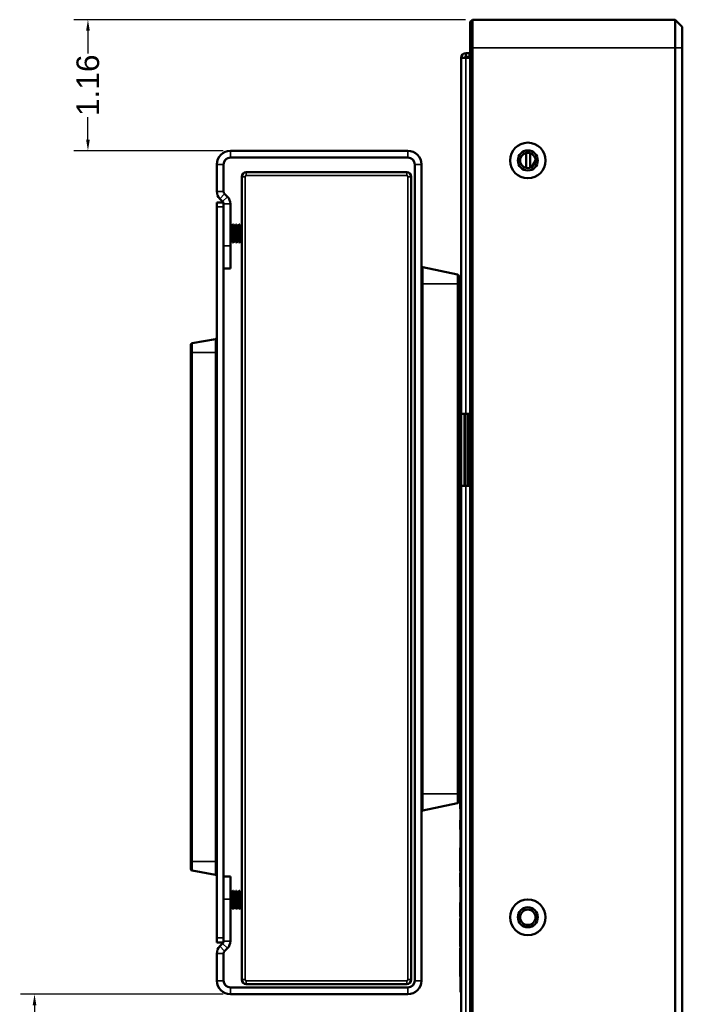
# Model space of a CAD drawing. Header units: inches. Extents: x 0.3 to 31, y 0.5 to 21.4.
# Tile 2 of 6: x 0.3 to 6.2, y 6.9 to 15.6. Entities that reach past the tile are written whole.
import ezdxf

# ---------------------------------------------------------------- set-up
doc = ezdxf.new("R2010")
doc.units = ezdxf.units.IN
doc.header["$MEASUREMENT"] = 0
for name, color, linetype, lineweight in [('Dimension (ANSI)', 7, 'Continuous', 25), ('Visible (ANSI)', 7, 'Continuous', 50), ('Visible Narrow (ANSI)', 7, 'Continuous', 35)]:
    doc.layers.add(name, color=color, linetype=linetype, lineweight=lineweight)
doc.styles.add('Ross DEFAULT-ANSI', font='arial.ttf')
doc.dimstyles.new('Ross Fabrication Imperial-ANSI', dxfattribs={"dimtxt": 0.2, "dimasz": 0.098425, "dimexe": 0.125, "dimexo": 0.0625, "dimgap": 0.031496, "dimtad": 0, "dimtih": 1, "dimtoh": 1, "dimrnd": 1e-08, "dimzin": 0, "dimdsep": 46, "dimtxsty": 'Ross DEFAULT-ANSI', "dimcen": 0.09, "dimdle": 0.393701, "dimclrd": 179, "dimclre": 179, "dimclrt": 179, "dimadec": 0, "dimazin": 0, "dimtfac": 0.6, "dimtofl": 0, "dimtmove": 0, "dimatfit": 3, "dimfxl": 1, "dimtolj": 1, "dimtzin": 4, "dimlwd": 25, "dimlwe": 25, "dimarcsym": 0})

# ---------------------------------------------------------------- blocks, each defined once
blk = doc.blocks.new('*D11')
at = {"layer": 'Defpoints', "color": 0, "linetype": 'Continuous', "transparency": 16777216}
for p in [(0.4507, 6.9443), (2.183, 6.9443), (4.3238, 6.3801)]:
    blk.add_point(p, dxfattribs=at)
at = {"layer": 'Dimension (ANSI)', "color": 179, "linetype": 'Continuous', "lineweight": 25, "true_color": 0x262658, "transparency": 16777216}
for p, q in [((2.1205, 6.9443), (0.3257, 6.9443)), ((0.4507, 6.8459), (0.4507, 6.4785)), ((4.2613, 6.3801), (0.3257, 6.3801)), ((0.4507, 6.3801), (0.4507, 6.1691))]:
    blk.add_line(p, q, dxfattribs=at)
at = {"layer": 'Dimension (ANSI)', "color": 179, "linetype": 'Continuous', "true_color": 0x262658, "transparency": 16777216}
for points in [[(0.4343, 6.8459), (0.4671, 6.8459), (0.4507, 6.9443)], [(0.4343, 6.4785), (0.4671, 6.4785), (0.4507, 6.3801)]]:
    blk.add_solid(points, dxfattribs=at)
at = {"layer": 'Dimension (ANSI)', "color": 179, "linetype": 'Continuous', "lineweight": 25, "true_color": 0x262658, "transparency": 16777216, "insert": (0.4507, 5.8779), "char_height": 0.2, "attachment_point": 5, "rotation": 90, "style": 'Ross DEFAULT-ANSI'}
blk.add_mtext('\\A1;0.56', dxfattribs=at)
blk = doc.blocks.new('*D12')
at = {"layer": 'Defpoints', "color": 0, "linetype": 'Continuous', "transparency": 16777216}
for p in [(4.3238, 15.5625), (0.9231, 14.4033), (2.183, 14.4033)]:
    blk.add_point(p, dxfattribs=at)
at = {"layer": 'Dimension (ANSI)', "color": 179, "linetype": 'Continuous', "lineweight": 25, "true_color": 0x262658, "transparency": 16777216}
for p, q in [((4.2613, 15.5625), (0.7981, 15.5625)), ((0.9231, 15.4641), (0.9231, 15.2647)), ((0.9231, 14.5017), (0.9231, 14.7011)), ((2.1205, 14.4033), (0.7981, 14.4033))]:
    blk.add_line(p, q, dxfattribs=at)
at = {"layer": 'Dimension (ANSI)', "color": 179, "linetype": 'Continuous', "true_color": 0x262658, "transparency": 16777216}
for points in [[(0.9067, 15.4641), (0.9395, 15.4641), (0.9231, 15.5625)], [(0.9067, 14.5017), (0.9395, 14.5017), (0.9231, 14.4033)]]:
    blk.add_solid(points, dxfattribs=at)
at = {"layer": 'Dimension (ANSI)', "color": 179, "linetype": 'Continuous', "lineweight": 25, "true_color": 0x262658, "transparency": 16777216, "insert": (0.9231, 14.9829), "char_height": 0.2, "attachment_point": 5, "rotation": 90, "style": 'Ross DEFAULT-ANSI'}
blk.add_mtext('\\A1;1.16', dxfattribs=at)

msp = doc.modelspace()

# ---------------------------------------------------------------- linework, layer by layer
at = {"layer": 'Visible (ANSI)'}
for p, q in [((4.3038, 15.5425), (4.3238, 15.5625)), ((4.3038, 15.3125), (4.3038, 15.5425)), ((4.3238, 15.5625), (4.3238, 15.3125)), ((6.1158, 15.5625), (4.3238, 15.5625)), ((6.1158, 15.3125), (6.1158, 15.5625)), ((6.1788, 15.4995), (6.1158, 15.5625)), ((6.1788, 15.4995), (6.1788, 15.3125)), ((6.1788, 15.4581), (6.1798, 15.4581)), ((6.1798, 15.4581), (6.1798, 6.6301)), ((4.2643, 15.2654), (4.2958, 15.2654)), ((4.2643, 15.2654), (4.2643, 15.2339)), ((4.2958, 15.2654), (4.3038, 15.2654)), ((4.3038, 15.3125), (4.3038, 6.6301)), ((4.3238, 6.6301), (4.3238, 15.3125)), ((6.1158, 15.3125), (6.1158, 6.6301)), ((6.1788, 6.6301), (6.1788, 15.3125)), ((4.2643, 15.224), (4.223, 15.224)), ((4.223, 12.0756), (4.223, 15.224)), ((4.2643, 15.2339), (4.2958, 15.2339)), ((4.2643, 15.224), (4.3038, 15.224)), ((4.2958, 15.2339), (4.3038, 15.2339)), ((4.3037, 15.2304), (4.3037, 15.2339)), ((4.3037, 15.2257), (4.3037, 15.2304)), ((4.3037, 15.2257), (4.3037, 15.224)), ((3.753, 14.4033), (2.183, 14.4033)), ((4.7989, 14.384), (4.7989, 14.2514)), ((4.8339, 14.2529), (4.8339, 14.3825)), ((2.063, 14.2833), (2.063, 14.0433)), ((2.123, 14.0433), (2.123, 14.2833)), ((2.183, 14.3433), (3.753, 14.3433)), ((3.813, 7.0643), (3.813, 14.2833)), ((3.873, 7.0643), (3.873, 14.2833)), ((4.8471, 14.2587), (4.8702, 14.2995)), ((4.8702, 14.2995), (4.8471, 14.2587)), ((3.743, 14.2133), (2.323, 14.2133)), ((2.283, 14.1733), (2.283, 7.0743)), ((3.783, 7.0743), (3.783, 14.1733)), ((2.132, 14.0214), (2.1563, 13.9971)), ((2.063, 13.9063), (2.063, 13.9463)), ((2.1198, 13.9463), (2.063, 13.9463)), ((2.0896, 13.9789), (2.1139, 13.9547)), ((2.123, 13.5633), (2.123, 13.9327)), ((2.183, 13.5633), (2.183, 13.9327)), ((2.063, 13.9063), (2.063, 7.4423)), ((2.123, 13.9063), (2.123, 7.4423)), ((2.1874, 13.7386), (2.183, 13.7134)), ((2.1942, 13.7374), (2.183, 13.6734)), ((2.1863, 13.7323), (2.183, 13.7323)), ((2.1942, 13.7374), (2.1874, 13.7386)), ((2.2149, 13.7386), (2.1916, 13.6052)), ((2.1942, 13.7374), (2.2047, 13.75)), ((2.2217, 13.7374), (2.1984, 13.604)), ((2.2108, 13.75), (2.2047, 13.75)), ((2.2149, 13.7386), (2.2108, 13.75)), ((2.2217, 13.7374), (2.2149, 13.7386)), ((2.2425, 13.7386), (2.2191, 13.6052)), ((2.2217, 13.7374), (2.2323, 13.75)), ((2.2493, 13.7374), (2.2259, 13.604)), ((2.2383, 13.75), (2.2323, 13.75)), ((2.2425, 13.7386), (2.2383, 13.75)), ((2.2493, 13.7374), (2.2425, 13.7386)), ((2.27, 13.7386), (2.2467, 13.6052)), ((2.2493, 13.7374), (2.2598, 13.75)), ((2.2768, 13.7374), (2.2535, 13.604)), ((2.2659, 13.75), (2.2598, 13.75)), ((2.27, 13.7386), (2.2659, 13.75)), ((2.2768, 13.7374), (2.27, 13.7386)), ((2.2768, 13.7374), (2.283, 13.7447)), ((2.1916, 13.6052), (2.183, 13.5949)), ((2.1984, 13.604), (2.1916, 13.6052)), ((2.1984, 13.604), (2.2025, 13.5925)), ((2.2086, 13.5925), (2.2025, 13.5925)), ((2.2191, 13.6052), (2.2086, 13.5925)), ((2.2259, 13.604), (2.2191, 13.6052)), ((2.2259, 13.604), (2.2301, 13.5925)), ((2.2361, 13.5925), (2.2301, 13.5925)), ((2.2467, 13.6052), (2.2361, 13.5925)), ((2.2535, 13.604), (2.2467, 13.6052)), ((2.2535, 13.604), (2.2577, 13.5925)), ((2.2637, 13.5925), (2.2577, 13.5925)), ((2.2743, 13.6052), (2.2637, 13.5925)), ((2.283, 13.6549), (2.2743, 13.6052)), ((2.281, 13.604), (2.2743, 13.6052)), ((2.283, 13.6149), (2.281, 13.604)), ((2.281, 13.604), (2.283, 13.5987)), ((2.183, 13.5633), (2.183, 13.3633)), ((2.123, 13.3633), (2.183, 13.3633)), ((4.1911, 13.3078), (3.8848, 13.3729)), ((4.203, 13.2931), (4.203, 13.2253)), ((4.203, 8.7173), (4.203, 13.2253)), ((1.8454, 12.7017), (2.0506, 12.7379)), ((1.833, 12.6195), (1.833, 12.6869)), ((1.833, 12.6195), (1.833, 8.1195)), ((4.2116, 12.5085), (4.2084, 12.5085)), ((4.223, 12.5264), (4.2219, 12.5264)), ((4.2116, 12.3689), (4.2082, 12.3689)), ((4.223, 12.3868), (4.2219, 12.3868)), ((4.2643, 12.0756), (4.223, 12.0756)), ((4.223, 11.4417), (4.223, 12.0756)), ((4.2545, 11.4417), (4.2545, 12.0756)), ((4.2643, 12.0756), (4.3038, 12.0756)), ((4.286, 12.0756), (4.286, 11.4417)), ((4.2997, 12.0343), (4.2997, 12.0461)), ((4.2997, 12.0461), (4.3038, 12.0461)), ((4.2997, 12.0343), (4.2997, 11.8453)), ((4.3038, 12.0343), (4.2997, 12.0343)), ((4.2997, 11.9534), (4.286, 11.9649)), ((4.2997, 11.8453), (4.3038, 11.8453)), ((4.2997, 11.8394), (4.2997, 11.8453)), ((4.2997, 11.678), (4.2997, 11.8394)), ((4.2997, 11.6721), (4.2997, 11.678)), ((4.3038, 11.6721), (4.2997, 11.6721)), ((4.2997, 11.6721), (4.2997, 11.4831)), ((4.2997, 11.6569), (4.286, 11.6454)), ((4.2643, 11.4417), (4.223, 11.4417)), ((4.223, 6.7185), (4.223, 11.4417)), ((4.3038, 11.4417), (4.2643, 11.4417)), ((4.2997, 11.4713), (4.2997, 11.4831)), ((4.2997, 11.4831), (4.3038, 11.4831)), ((4.3038, 11.4713), (4.2997, 11.4713)), ((4.2116, 9.5557), (4.2084, 9.5557)), ((4.223, 9.5736), (4.2219, 9.5736)), ((4.2116, 9.4162), (4.2082, 9.4162)), ((4.223, 9.4341), (4.2219, 9.4341)), ((4.216, 8.8731), (4.216, 8.9089)), ((4.218, 8.9089), (4.216, 8.9089)), ((4.218, 8.9624), (4.218, 6.9624)), ((4.223, 8.9624), (4.218, 8.9624)), ((4.216, 8.871), (4.216, 8.8731)), ((4.218, 8.8731), (4.216, 8.8731)), ((4.216, 8.8676), (4.216, 8.871)), ((4.218, 8.871), (4.216, 8.871)), ((4.216, 8.8259), (4.216, 8.8676)), ((4.218, 8.8676), (4.216, 8.8676)), ((4.216, 8.7847), (4.216, 8.8259)), ((4.203, 8.7173), (4.203, 8.6494)), ((4.216, 8.7677), (4.216, 8.7847)), ((4.218, 8.7847), (4.216, 8.7847)), ((4.216, 8.684), (4.216, 8.7677)), ((4.218, 8.7677), (4.216, 8.7677)), ((4.1911, 8.6348), (3.8848, 8.5697)), ((4.218, 8.684), (4.216, 8.684)), ((4.216, 8.6805), (4.216, 8.684)), ((4.218, 8.6805), (4.216, 8.6805)), ((4.216, 8.6662), (4.216, 8.6676)), ((4.218, 8.6676), (4.216, 8.6676)), ((4.216, 8.6059), (4.216, 8.6662)), ((4.218, 8.6662), (4.216, 8.6662)), ((4.216, 8.5862), (4.216, 8.6059)), ((4.218, 8.6059), (4.216, 8.6059)), ((4.216, 8.5848), (4.216, 8.5862)), ((4.218, 8.5862), (4.216, 8.5862)), ((4.218, 8.5848), (4.216, 8.5848)), ((4.216, 8.4828), (4.216, 8.4842)), ((4.218, 8.4842), (4.216, 8.4842)), ((4.216, 8.4028), (4.216, 8.4828)), ((4.218, 8.4828), (4.216, 8.4828)), ((4.216, 8.4014), (4.216, 8.4028)), ((4.218, 8.4028), (4.216, 8.4028)), ((4.218, 8.4014), (4.216, 8.4014)), ((4.216, 8.2351), (4.216, 8.2386)), ((4.218, 8.2386), (4.216, 8.2386)), ((4.216, 8.1924), (4.216, 8.2351)), ((4.218, 8.2351), (4.216, 8.2351)), ((4.216, 8.1606), (4.216, 8.1924)), ((4.218, 8.1924), (4.216, 8.1924)), ((1.833, 8.0521), (1.833, 8.1195)), ((4.216, 8.1198), (4.216, 8.1606)), ((4.218, 8.1606), (4.216, 8.1606)), ((4.216, 8.0804), (4.216, 8.1198)), ((4.218, 8.1198), (4.216, 8.1198)), ((1.8454, 8.0373), (2.0506, 8.0012)), ((4.216, 8.0351), (4.216, 8.0804)), ((4.218, 8.0804), (4.216, 8.0804)), ((4.216, 8.0317), (4.216, 8.0351)), ((4.218, 8.0351), (4.216, 8.0351)), ((4.218, 8.0317), (4.216, 8.0317)), ((4.216, 8.0172), (4.216, 8.0193)), ((4.218, 8.0193), (4.216, 8.0193)), ((4.216, 7.9875), (4.216, 8.0172)), ((4.218, 8.0172), (4.216, 8.0172)), ((2.183, 7.9843), (2.123, 7.9843)), ((2.183, 7.9843), (2.183, 7.7843)), ((4.216, 7.8972), (4.216, 7.9875)), ((4.218, 7.9875), (4.216, 7.9875)), ((2.1874, 7.8466), (2.183, 7.8214)), ((2.1942, 7.8454), (2.183, 7.7814)), ((2.1863, 7.8403), (2.183, 7.8403)), ((2.1942, 7.8454), (2.1874, 7.8466)), ((2.2149, 7.8466), (2.1916, 7.7132)), ((2.1942, 7.8454), (2.2047, 7.858)), ((2.2217, 7.8454), (2.1984, 7.712)), ((2.2108, 7.858), (2.2047, 7.858)), ((2.2149, 7.8466), (2.2108, 7.858)), ((2.2217, 7.8454), (2.2149, 7.8466)), ((2.2425, 7.8466), (2.2191, 7.7132)), ((2.2217, 7.8454), (2.2323, 7.858)), ((2.2493, 7.8454), (2.2259, 7.712)), ((2.2383, 7.858), (2.2323, 7.858)), ((2.2425, 7.8466), (2.2383, 7.858)), ((2.2493, 7.8454), (2.2425, 7.8466)), ((2.27, 7.8466), (2.2467, 7.7132)), ((2.2493, 7.8454), (2.2598, 7.858)), ((2.2768, 7.8454), (2.2535, 7.712)), ((2.2659, 7.858), (2.2598, 7.858)), ((2.27, 7.8466), (2.2659, 7.858)), ((2.2768, 7.8454), (2.27, 7.8466)), ((2.2768, 7.8454), (2.283, 7.8527)), ((4.216, 7.8951), (4.216, 7.8972)), ((4.218, 7.8972), (4.216, 7.8972)), ((4.218, 7.8951), (4.216, 7.8951)), ((2.123, 7.7843), (2.123, 7.4148)), ((2.183, 7.4148), (2.183, 7.7843)), ((2.283, 7.7629), (2.2743, 7.7132)), ((4.216, 7.7176), (4.216, 7.7549)), ((4.218, 7.7549), (4.216, 7.7549)), ((2.1916, 7.7132), (2.183, 7.7029)), ((2.1984, 7.712), (2.1916, 7.7132)), ((2.1984, 7.712), (2.2025, 7.7005)), ((2.2086, 7.7005), (2.2025, 7.7005)), ((2.2191, 7.7132), (2.2086, 7.7005)), ((2.2259, 7.712), (2.2191, 7.7132)), ((2.2259, 7.712), (2.2301, 7.7005)), ((2.2361, 7.7005), (2.2301, 7.7005)), ((2.2467, 7.7132), (2.2361, 7.7005)), ((2.2535, 7.712), (2.2467, 7.7132)), ((2.2535, 7.712), (2.2577, 7.7005)), ((2.2637, 7.7005), (2.2577, 7.7005)), ((2.2743, 7.7132), (2.2637, 7.7005)), ((2.281, 7.712), (2.2743, 7.7132)), ((2.283, 7.7229), (2.281, 7.712)), ((2.281, 7.712), (2.283, 7.7067)), ((4.216, 7.7103), (4.216, 7.7176)), ((4.218, 7.7176), (4.216, 7.7176)), ((4.216, 7.6933), (4.216, 7.7103)), ((4.218, 7.7103), (4.216, 7.7103)), ((4.216, 7.6819), (4.216, 7.6933)), ((4.216, 7.6721), (4.216, 7.6819)), ((4.218, 7.6819), (4.216, 7.6819)), ((4.216, 7.6307), (4.216, 7.6721)), ((4.218, 7.6721), (4.216, 7.6721)), ((4.218, 7.6307), (4.216, 7.6307)), ((4.216, 7.5796), (4.216, 7.6154)), ((4.218, 7.6154), (4.216, 7.6154)), ((4.216, 7.5776), (4.216, 7.5796)), ((4.218, 7.5796), (4.216, 7.5796)), ((4.216, 7.5741), (4.216, 7.5776)), ((4.218, 7.5776), (4.216, 7.5776)), ((4.216, 7.5324), (4.216, 7.5741)), ((4.218, 7.5741), (4.216, 7.5741)), ((4.216, 7.4913), (4.216, 7.5324)), ((4.218, 7.4913), (4.216, 7.4913)), ((4.216, 7.4884), (4.216, 7.4905)), ((4.218, 7.4905), (4.216, 7.4905)), ((4.216, 7.4288), (4.216, 7.4884)), ((4.218, 7.4884), (4.216, 7.4884)), ((2.063, 7.4023), (2.063, 7.4423)), ((2.063, 7.4023), (2.1203, 7.4023)), ((4.216, 7.3716), (4.216, 7.4288)), ((2.0896, 7.3686), (2.1139, 7.3929)), ((2.132, 7.3262), (2.1563, 7.3505)), ((4.216, 7.3684), (4.216, 7.3716)), ((4.216, 7.3663), (4.216, 7.3684)), ((4.218, 7.3684), (4.216, 7.3684)), ((4.218, 7.3663), (4.216, 7.3663)), ((4.216, 7.3152), (4.216, 7.351)), ((4.218, 7.351), (4.216, 7.351)), ((4.216, 7.3132), (4.216, 7.3152)), ((4.218, 7.3152), (4.216, 7.3152)), ((2.063, 7.3043), (2.063, 7.0643)), ((2.123, 7.3043), (2.123, 7.0643)), ((4.216, 7.3097), (4.216, 7.3132)), ((4.218, 7.3132), (4.216, 7.3132)), ((4.216, 7.268), (4.216, 7.3097)), ((4.218, 7.3097), (4.216, 7.3097)), ((4.216, 7.2269), (4.216, 7.268)), ((4.218, 7.2269), (4.216, 7.2269)), ((4.216, 7.1902), (4.216, 7.2261)), ((4.218, 7.2261), (4.216, 7.2261)), ((4.216, 7.1882), (4.216, 7.1902)), ((4.218, 7.1902), (4.216, 7.1902)), ((4.216, 7.1847), (4.216, 7.1882)), ((4.218, 7.1882), (4.216, 7.1882)), ((4.216, 7.143), (4.216, 7.1847)), ((4.218, 7.1847), (4.216, 7.1847)), ((4.216, 7.1019), (4.216, 7.143)), ((4.218, 7.1019), (4.216, 7.1019)), ((2.183, 7.0043), (3.753, 7.0043)), ((2.323, 7.0343), (3.743, 7.0343)), ((2.183, 6.9443), (3.753, 6.9443)), ((4.223, 6.9624), (4.218, 6.9624))]:
    msp.add_line(p, q, dxfattribs=at)
for centre, radius in [((4.8135, 14.3177), 0.1575), ((4.8135, 14.3177), 0.0885), ((4.8135, 14.3177), 0.0679), ((4.8135, 7.6248), 0.1575), ((4.8135, 7.6248), 0.0885), ((4.8135, 7.6248), 0.0679)]:
    msp.add_circle(centre, radius, dxfattribs=at)
for centre, radius, start, end in [((4.2643, 15.224), 0.0413, 90, 180), ((4.2643, 15.224), 0.00984, 90, 180), ((2.183, 14.2833), 0.12, 90, 180), ((3.753, 14.2833), 0.12, 0, 90), ((2.183, 14.2833), 0.06, 90, 180), ((3.753, 14.2833), 0.06, 0, 90), ((2.323, 14.1733), 0.04, 90, 180), ((3.743, 14.1733), 0.04, 0, 90), ((2.154, 14.0433), 0.091, 180, 225), ((2.154, 14.0433), 0.031, 180, 225), ((2.092, 13.9327), 0.031, 0, 45), ((2.092, 13.9327), 0.091, 0, 45), ((3.888, 13.3876), 0.015, 180, 258), ((4.188, 13.2931), 0.015, 0, 78), ((2.048, 12.7527), 0.015, 280, 0), ((1.848, 12.6869), 0.015, 100, 180), ((4.188, 8.6494), 0.015, 282, 0), ((3.888, 8.555), 0.015, 102, 180), ((1.848, 8.0521), 0.015, 180, 260), ((2.048, 7.9864), 0.015, 0, 80), ((2.092, 7.4148), 0.031, 315, 0), ((2.092, 7.4148), 0.091, 315, 0), ((2.154, 7.3043), 0.091, 135, 180), ((2.154, 7.3043), 0.031, 135, 180), ((2.183, 7.0643), 0.12, 180, 270), ((2.183, 7.0643), 0.06, 180, 270), ((2.323, 7.0743), 0.04, 180, 270), ((3.743, 7.0743), 0.04, 270, 0), ((3.753, 7.0643), 0.12, 270, 0), ((3.753, 7.0643), 0.06, 270, 0)]:
    msp.add_arc(centre, radius, start, end, dxfattribs=at)
for points, knots in [([(4.8814, 14.3209), (4.8798, 14.3177), (4.8782, 14.3145), (4.8745, 14.3073), (4.8723, 14.3033), (4.8702, 14.2995)], [1.181498, 1.181498, 1.181498, 1.181498, 1.3530966, 1.3530966, 1.5743866, 1.5743866, 1.5743866, 1.5743866]), ([(4.8814, 14.3209), (4.8798, 14.3177), (4.8782, 14.3145), (4.8745, 14.3073), (4.8723, 14.3033), (4.8702, 14.2995)], [1.1814424, 1.1814424, 1.1814424, 1.1814424, 1.3529146, 1.3529146, 1.5743527, 1.5743527, 1.5743527, 1.5743527]), ([(2.183, 13.6381), (2.1831, 13.6388), (2.1832, 13.6394), (2.185, 13.6496), (2.1869, 13.6599), (2.1888, 13.6702), (2.1889, 13.6707), (2.189, 13.6713)], [0.2191657, 0.2191657, 0.2191657, 0.2191657, 0.22424028, 0.22424028, 0.29940657, 0.29940657, 0.30375168, 0.30375168, 0.30375168, 0.30375168]), ([(2.1967, 13.6713), (2.1949, 13.6619), (2.193, 13.652), (2.1893, 13.6329), (2.1875, 13.6239), (2.1849, 13.611), (2.1838, 13.6058), (2.183, 13.6018)], [-0.9123649, -0.9123649, -0.9123649, -0.9123649, -0.8401617, -0.8401617, -0.7636135, -0.7636135, -0.7020879, -0.7020879, -0.7020879, -0.7020879]), ([(2.189, 13.6713), (2.1908, 13.6807), (2.1927, 13.6906), (2.1964, 13.7096), (2.1982, 13.7186), (2.2012, 13.7331), (2.2025, 13.7394), (2.2043, 13.7479), (2.2047, 13.75), (2.2047, 13.75)], [0.3037517, 0.3037517, 0.3037517, 0.3037517, 0.3759548, 0.3759548, 0.4525031, 0.4525031, 0.5302807, 0.5302807, 0.6080583, 0.6080583, 0.6080583, 0.6080583]), ([(2.2108, 13.75), (2.2108, 13.75), (2.2104, 13.7481), (2.2091, 13.7402), (2.2081, 13.7343), (2.2057, 13.7207), (2.2041, 13.712), (2.2007, 13.693), (2.1988, 13.6827), (2.1969, 13.6724), (2.1968, 13.6718), (2.1967, 13.6713)], [-1.2161165, -1.2161165, -1.2161165, -1.2161165, -1.1415796, -1.1415796, -1.0670426, -1.0670426, -0.9918763, -0.9918763, -0.91671, -0.91671, -0.9123649, -0.9123649, -0.9123649, -0.9123649]), ([(2.2025, 13.5925), (2.2025, 13.5925), (2.2029, 13.5945), (2.2042, 13.6023), (2.2052, 13.6082), (2.2076, 13.6219), (2.2091, 13.6306), (2.2126, 13.6496), (2.2145, 13.6599), (2.2164, 13.6702), (2.2165, 13.6707), (2.2166, 13.6713)], [0, 0, 0, 0, 0.074537, 0.074537, 0.149074, 0.149074, 0.2242403, 0.2242403, 0.2994066, 0.2994066, 0.3037517, 0.3037517, 0.3037517, 0.3037517]), ([(2.2242, 13.6713), (2.2225, 13.6619), (2.2206, 13.652), (2.2169, 13.6329), (2.2151, 13.6239), (2.2121, 13.6095), (2.2108, 13.6031), (2.209, 13.5946), (2.2086, 13.5925), (2.2086, 13.5925)], [-0.9123649, -0.9123649, -0.9123649, -0.9123649, -0.8401617, -0.8401617, -0.7636135, -0.7636135, -0.6858359, -0.6858359, -0.6080583, -0.6080583, -0.6080583, -0.6080583]), ([(2.2166, 13.6713), (2.2184, 13.6807), (2.2203, 13.6906), (2.224, 13.7096), (2.2258, 13.7186), (2.2287, 13.7331), (2.2301, 13.7394), (2.2318, 13.7479), (2.2323, 13.75), (2.2323, 13.75)], [0.3037517, 0.3037517, 0.3037517, 0.3037517, 0.3759548, 0.3759548, 0.4525031, 0.4525031, 0.5302807, 0.5302807, 0.6080583, 0.6080583, 0.6080583, 0.6080583]), ([(2.2383, 13.75), (2.2383, 13.75), (2.238, 13.7481), (2.2366, 13.7402), (2.2356, 13.7343), (2.2332, 13.7207), (2.2317, 13.712), (2.2283, 13.693), (2.2264, 13.6827), (2.2245, 13.6724), (2.2244, 13.6718), (2.2242, 13.6713)], [-1.2161165, -1.2161165, -1.2161165, -1.2161165, -1.1415796, -1.1415796, -1.0670426, -1.0670426, -0.9918763, -0.9918763, -0.91671, -0.91671, -0.9123649, -0.9123649, -0.9123649, -0.9123649]), ([(2.2301, 13.5925), (2.2301, 13.5925), (2.2304, 13.5945), (2.2318, 13.6023), (2.2328, 13.6082), (2.2352, 13.6219), (2.2367, 13.6306), (2.2401, 13.6496), (2.242, 13.6599), (2.244, 13.6702), (2.2441, 13.6707), (2.2442, 13.6713)], [0, 0, 0, 0, 0.074537, 0.074537, 0.149074, 0.149074, 0.2242403, 0.2242403, 0.2994066, 0.2994066, 0.3037517, 0.3037517, 0.3037517, 0.3037517]), ([(2.2518, 13.6713), (2.25, 13.6619), (2.2481, 13.652), (2.2444, 13.6329), (2.2426, 13.6239), (2.2397, 13.6095), (2.2384, 13.6031), (2.2366, 13.5946), (2.2361, 13.5925), (2.2361, 13.5925)], [-0.9123649, -0.9123649, -0.9123649, -0.9123649, -0.8401617, -0.8401617, -0.7636135, -0.7636135, -0.6858359, -0.6858359, -0.6080583, -0.6080583, -0.6080583, -0.6080583]), ([(2.2442, 13.6713), (2.2459, 13.6807), (2.2478, 13.6906), (2.2516, 13.7096), (2.2534, 13.7186), (2.2563, 13.7331), (2.2576, 13.7394), (2.2594, 13.7479), (2.2598, 13.75), (2.2598, 13.75)], [0.3037517, 0.3037517, 0.3037517, 0.3037517, 0.3759548, 0.3759548, 0.4525031, 0.4525031, 0.5302807, 0.5302807, 0.6080583, 0.6080583, 0.6080583, 0.6080583]), ([(2.2659, 13.75), (2.2659, 13.75), (2.2655, 13.7481), (2.2642, 13.7402), (2.2632, 13.7343), (2.2608, 13.7207), (2.2593, 13.712), (2.2558, 13.693), (2.2539, 13.6827), (2.252, 13.6724), (2.2519, 13.6718), (2.2518, 13.6713)], [-1.2161165, -1.2161165, -1.2161165, -1.2161165, -1.1415796, -1.1415796, -1.0670426, -1.0670426, -0.9918763, -0.9918763, -0.91671, -0.91671, -0.9123649, -0.9123649, -0.9123649, -0.9123649]), ([(2.2577, 13.5925), (2.2577, 13.5925), (2.258, 13.5945), (2.2593, 13.6023), (2.2604, 13.6082), (2.2627, 13.6219), (2.2643, 13.6306), (2.2677, 13.6496), (2.2696, 13.6599), (2.2715, 13.6702), (2.2716, 13.6707), (2.2717, 13.6713)], [0, 0, 0, 0, 0.074537, 0.074537, 0.149074, 0.149074, 0.2242403, 0.2242403, 0.2994066, 0.2994066, 0.3037517, 0.3037517, 0.3037517, 0.3037517]), ([(2.2794, 13.6713), (2.2776, 13.6619), (2.2757, 13.652), (2.272, 13.6329), (2.2702, 13.6239), (2.2672, 13.6095), (2.2659, 13.6031), (2.2641, 13.5946), (2.2637, 13.5925), (2.2637, 13.5925)], [-0.9123649, -0.9123649, -0.9123649, -0.9123649, -0.8401617, -0.8401617, -0.7636135, -0.7636135, -0.6858359, -0.6858359, -0.6080583, -0.6080583, -0.6080583, -0.6080583]), ([(2.2717, 13.6713), (2.2735, 13.6807), (2.2754, 13.6906), (2.2791, 13.7096), (2.2809, 13.7186), (2.2826, 13.7268), (2.2828, 13.7277), (2.283, 13.7286)], [0.3037517, 0.3037517, 0.3037517, 0.3037517, 0.3759548, 0.3759548, 0.4525031, 0.4525031, 0.4627696, 0.4627696, 0.4627696, 0.4627696]), ([(2.283, 13.6906), (2.2819, 13.6847), (2.2808, 13.6787), (2.2796, 13.6724), (2.2795, 13.6718), (2.2794, 13.6713)], [-0.96142921, -0.96142921, -0.96142921, -0.96142921, -0.91670997, -0.91670997, -0.91236486, -0.91236486, -0.91236486, -0.91236486]), ([(4.3038, 12.0508), (4.3038, 12.0507), (4.3037, 12.0506), (4.3036, 12.0506), (4.3034, 12.0503), (4.3032, 12.05), (4.303, 12.0498), (4.3028, 12.0495), (4.3026, 12.0492), (4.3024, 12.0489), (4.3022, 12.0486), (4.302, 12.0483), (4.3018, 12.048), (4.3017, 12.0478), (4.3015, 12.0474), (4.3014, 12.0471), (4.3012, 12.0468), (4.3011, 12.0465), (4.3009, 12.0462), (4.3009, 12.0462), (4.3009, 12.0461), (4.3009, 12.0461)], [0.5303209, 0.5303209, 0.5303209, 0.5303209, 0.5416667, 0.5416667, 0.5416667, 0.5833333, 0.5833333, 0.5833333, 0.625, 0.625, 0.625, 0.6666667, 0.6666667, 0.6666667, 0.7083333, 0.7083333, 0.7083333, 0.75, 0.75, 0.75, 0.7552529, 0.7552529, 0.7552529, 0.7552529]), ([(4.3009, 11.4713), (4.3009, 11.4712), (4.3009, 11.4712), (4.3009, 11.4712), (4.3011, 11.4708), (4.3012, 11.4705), (4.3014, 11.4702), (4.3015, 11.4699), (4.3017, 11.4696), (4.3018, 11.4693), (4.302, 11.469), (4.3022, 11.4687), (4.3024, 11.4684), (4.3026, 11.4681), (4.3028, 11.4679), (4.303, 11.4676), (4.3032, 11.4673), (4.3034, 11.4671), (4.3036, 11.4668), (4.3037, 11.4667), (4.3038, 11.4667), (4.3038, 11.4666)], [0.2447214, 0.2447214, 0.2447214, 0.2447214, 0.25, 0.25, 0.25, 0.2916667, 0.2916667, 0.2916667, 0.3333333, 0.3333333, 0.3333333, 0.375, 0.375, 0.375, 0.4166667, 0.4166667, 0.4166667, 0.4583333, 0.4583333, 0.4583333, 0.4696494, 0.4696494, 0.4696494, 0.4696494]), ([(2.189, 7.7793), (2.1908, 7.7887), (2.1927, 7.7986), (2.1964, 7.8176), (2.1982, 7.8266), (2.2012, 7.8411), (2.2025, 7.8474), (2.2043, 7.8559), (2.2047, 7.858), (2.2047, 7.858)], [0.3037517, 0.3037517, 0.3037517, 0.3037517, 0.3759548, 0.3759548, 0.4525031, 0.4525031, 0.5302807, 0.5302807, 0.6080583, 0.6080583, 0.6080583, 0.6080583]), ([(2.2108, 7.858), (2.2108, 7.858), (2.2104, 7.8561), (2.2091, 7.8482), (2.2081, 7.8423), (2.2057, 7.8287), (2.2041, 7.82), (2.2007, 7.801), (2.1988, 7.7907), (2.1969, 7.7804), (2.1968, 7.7798), (2.1967, 7.7793)], [-1.2161165, -1.2161165, -1.2161165, -1.2161165, -1.1415796, -1.1415796, -1.0670426, -1.0670426, -0.9918763, -0.9918763, -0.91671, -0.91671, -0.9123649, -0.9123649, -0.9123649, -0.9123649]), ([(2.2166, 7.7793), (2.2184, 7.7887), (2.2203, 7.7986), (2.224, 7.8176), (2.2258, 7.8266), (2.2287, 7.8411), (2.2301, 7.8474), (2.2318, 7.8559), (2.2323, 7.858), (2.2323, 7.858)], [0.3037517, 0.3037517, 0.3037517, 0.3037517, 0.3759548, 0.3759548, 0.4525031, 0.4525031, 0.5302807, 0.5302807, 0.6080583, 0.6080583, 0.6080583, 0.6080583]), ([(2.2383, 7.858), (2.2383, 7.858), (2.238, 7.8561), (2.2366, 7.8482), (2.2356, 7.8423), (2.2332, 7.8287), (2.2317, 7.82), (2.2283, 7.801), (2.2264, 7.7907), (2.2245, 7.7804), (2.2244, 7.7798), (2.2242, 7.7793)], [-1.2161165, -1.2161165, -1.2161165, -1.2161165, -1.1415796, -1.1415796, -1.0670426, -1.0670426, -0.9918763, -0.9918763, -0.91671, -0.91671, -0.9123649, -0.9123649, -0.9123649, -0.9123649]), ([(2.2442, 7.7793), (2.2459, 7.7887), (2.2478, 7.7986), (2.2516, 7.8176), (2.2534, 7.8266), (2.2563, 7.8411), (2.2576, 7.8474), (2.2594, 7.8559), (2.2598, 7.858), (2.2598, 7.858)], [0.3037517, 0.3037517, 0.3037517, 0.3037517, 0.3759548, 0.3759548, 0.4525031, 0.4525031, 0.5302807, 0.5302807, 0.6080583, 0.6080583, 0.6080583, 0.6080583]), ([(2.2659, 7.858), (2.2659, 7.858), (2.2655, 7.8561), (2.2642, 7.8482), (2.2632, 7.8423), (2.2608, 7.8287), (2.2593, 7.82), (2.2558, 7.801), (2.2539, 7.7907), (2.252, 7.7804), (2.2519, 7.7798), (2.2518, 7.7793)], [-1.2161165, -1.2161165, -1.2161165, -1.2161165, -1.1415796, -1.1415796, -1.0670426, -1.0670426, -0.9918763, -0.9918763, -0.91671, -0.91671, -0.9123649, -0.9123649, -0.9123649, -0.9123649]), ([(2.2717, 7.7793), (2.2735, 7.7887), (2.2754, 7.7986), (2.2791, 7.8176), (2.2809, 7.8266), (2.2826, 7.8348), (2.2828, 7.8357), (2.283, 7.8366)], [0.3037517, 0.3037517, 0.3037517, 0.3037517, 0.3759548, 0.3759548, 0.4525031, 0.4525031, 0.4627696, 0.4627696, 0.4627696, 0.4627696]), ([(2.183, 7.7461), (2.1831, 7.7468), (2.1832, 7.7474), (2.185, 7.7576), (2.1869, 7.7679), (2.1888, 7.7782), (2.1889, 7.7787), (2.189, 7.7793)], [0.2191657, 0.2191657, 0.2191657, 0.2191657, 0.22424028, 0.22424028, 0.29940657, 0.29940657, 0.30375168, 0.30375168, 0.30375168, 0.30375168]), ([(2.1967, 7.7793), (2.1949, 7.7699), (2.193, 7.76), (2.1893, 7.7409), (2.1875, 7.7319), (2.1849, 7.719), (2.1838, 7.7138), (2.183, 7.7098)], [-0.9123649, -0.9123649, -0.9123649, -0.9123649, -0.8401617, -0.8401617, -0.7636135, -0.7636135, -0.7020879, -0.7020879, -0.7020879, -0.7020879]), ([(2.2025, 7.7005), (2.2025, 7.7005), (2.2029, 7.7025), (2.2042, 7.7103), (2.2052, 7.7162), (2.2076, 7.7299), (2.2091, 7.7386), (2.2126, 7.7576), (2.2145, 7.7679), (2.2164, 7.7782), (2.2165, 7.7787), (2.2166, 7.7793)], [0, 0, 0, 0, 0.074537, 0.074537, 0.149074, 0.149074, 0.2242403, 0.2242403, 0.2994066, 0.2994066, 0.3037517, 0.3037517, 0.3037517, 0.3037517]), ([(2.2242, 7.7793), (2.2225, 7.7699), (2.2206, 7.76), (2.2169, 7.7409), (2.2151, 7.7319), (2.2121, 7.7175), (2.2108, 7.7111), (2.209, 7.7026), (2.2086, 7.7005), (2.2086, 7.7005)], [-0.9123649, -0.9123649, -0.9123649, -0.9123649, -0.8401617, -0.8401617, -0.7636135, -0.7636135, -0.6858359, -0.6858359, -0.6080583, -0.6080583, -0.6080583, -0.6080583]), ([(2.2301, 7.7005), (2.2301, 7.7005), (2.2304, 7.7025), (2.2318, 7.7103), (2.2328, 7.7162), (2.2352, 7.7299), (2.2367, 7.7386), (2.2401, 7.7576), (2.242, 7.7679), (2.244, 7.7782), (2.2441, 7.7787), (2.2442, 7.7793)], [0, 0, 0, 0, 0.074537, 0.074537, 0.149074, 0.149074, 0.2242403, 0.2242403, 0.2994066, 0.2994066, 0.3037517, 0.3037517, 0.3037517, 0.3037517]), ([(2.2518, 7.7793), (2.25, 7.7699), (2.2481, 7.76), (2.2444, 7.7409), (2.2426, 7.7319), (2.2397, 7.7175), (2.2384, 7.7111), (2.2366, 7.7026), (2.2361, 7.7005), (2.2361, 7.7005)], [-0.9123649, -0.9123649, -0.9123649, -0.9123649, -0.8401617, -0.8401617, -0.7636135, -0.7636135, -0.6858359, -0.6858359, -0.6080583, -0.6080583, -0.6080583, -0.6080583]), ([(2.2577, 7.7005), (2.2577, 7.7005), (2.258, 7.7025), (2.2593, 7.7103), (2.2604, 7.7162), (2.2627, 7.7299), (2.2643, 7.7386), (2.2677, 7.7576), (2.2696, 7.7679), (2.2715, 7.7782), (2.2716, 7.7787), (2.2717, 7.7793)], [0, 0, 0, 0, 0.074537, 0.074537, 0.149074, 0.149074, 0.2242403, 0.2242403, 0.2994066, 0.2994066, 0.3037517, 0.3037517, 0.3037517, 0.3037517]), ([(2.2794, 7.7793), (2.2776, 7.7699), (2.2757, 7.76), (2.272, 7.7409), (2.2702, 7.7319), (2.2672, 7.7175), (2.2659, 7.7111), (2.2641, 7.7026), (2.2637, 7.7005), (2.2637, 7.7005)], [-0.9123649, -0.9123649, -0.9123649, -0.9123649, -0.8401617, -0.8401617, -0.7636135, -0.7636135, -0.6858359, -0.6858359, -0.6080583, -0.6080583, -0.6080583, -0.6080583]), ([(2.283, 7.7986), (2.2819, 7.7927), (2.2808, 7.7867), (2.2796, 7.7804), (2.2795, 7.7798), (2.2794, 7.7793)], [-0.96142921, -0.96142921, -0.96142921, -0.96142921, -0.91670997, -0.91670997, -0.91236486, -0.91236486, -0.91236486, -0.91236486])]:
    msp.add_open_spline(points, degree=3, knots=knots, dxfattribs=at)
for points in [[(4.203, 12.5179), (4.2049, 12.5146), (4.2068, 12.5113), (4.2087, 12.5081)], [(4.2114, 12.5085), (4.2148, 12.5143), (4.2182, 12.5202), (4.2216, 12.5261)], [(4.2078, 12.3692), (4.2062, 12.372), (4.2046, 12.3748), (4.203, 12.3776)], [(4.2222, 12.3868), (4.2188, 12.381), (4.2154, 12.3751), (4.212, 12.3692)], [(4.203, 9.5651), (4.2049, 9.5618), (4.2068, 9.5586), (4.2087, 9.5553)], [(4.2114, 9.5557), (4.2148, 9.5616), (4.2182, 9.5675), (4.2216, 9.5733)], [(4.2078, 9.4165), (4.2062, 9.4193), (4.2046, 9.422), (4.203, 9.4248)], [(4.2222, 9.4341), (4.2188, 9.4282), (4.2154, 9.4223), (4.212, 9.4165)]]:
    msp.add_open_spline(points, degree=3, dxfattribs=at)
for points, weights, knots in [([(4.2116, 12.3689), (4.2093, 12.3689), (4.207, 12.4083), (4.2051, 12.442), (4.203, 12.4779)], [1, 0.866025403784, 1, 0.883159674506, 0.970114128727], [0.098901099, 0.098901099, 0.098901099, 0.100732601, 0.100732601, 0.102329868, 0.102329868, 0.102329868]), ([(4.2151, 12.4477), (4.2138, 12.464), (4.2128, 12.4781), (4.2108, 12.5044), (4.2087, 12.5081)], [0.933012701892, 0.933012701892, 1, 0.881823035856, 0.972130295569], [0.101648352, 0.101648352, 0.101648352, 0.102564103, 0.102564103, 0.104179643, 0.104179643, 0.104179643]), ([(4.2185, 12.4477), (4.2173, 12.464), (4.2162, 12.4781), (4.2139, 12.5085), (4.2116, 12.5085)], [0.933012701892, 0.933012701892, 1, 0.866025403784, 1], [0.090659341, 0.090659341, 0.090659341, 0.091575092, 0.091575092, 0.093406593, 0.093406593, 0.093406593]), ([(4.2082, 12.3689), (4.2059, 12.3689), (4.2036, 12.4083), (4.2033, 12.4134), (4.203, 12.4188)], [1, 0.866025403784, 1, 0.980466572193, 0.966629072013], [0.098901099, 0.098901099, 0.098901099, 0.100732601, 0.100732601, 0.100999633, 0.100999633, 0.100999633]), ([(4.2219, 12.3868), (4.2196, 12.3868), (4.2174, 12.4172), (4.2163, 12.4314), (4.2151, 12.4477)], [1, 0.866025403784, 1, 0.933012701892, 0.933012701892], [0.098901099, 0.098901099, 0.098901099, 0.100732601, 0.100732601, 0.101648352, 0.101648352, 0.101648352]), ([(4.223, 12.3959), (4.2218, 12.4039), (4.2208, 12.4172), (4.2197, 12.4314), (4.2185, 12.4477)], [0.933212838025, 0.93667420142, 1, 0.933012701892, 0.933012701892], [0.088877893, 0.088877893, 0.088877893, 0.08974359, 0.08974359, 0.090659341, 0.090659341, 0.090659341]), ([(4.2116, 9.4162), (4.2093, 9.4162), (4.207, 9.4555), (4.2051, 9.4892), (4.203, 9.5251)], [1, 0.866025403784, 1, 0.883159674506, 0.970114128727], [0.098901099, 0.098901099, 0.098901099, 0.100732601, 0.100732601, 0.102329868, 0.102329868, 0.102329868]), ([(4.2151, 9.4949), (4.2138, 9.5112), (4.2128, 9.5253), (4.2108, 9.5517), (4.2087, 9.5553)], [0.933012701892, 0.933012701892, 1, 0.881823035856, 0.972130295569], [0.101648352, 0.101648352, 0.101648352, 0.102564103, 0.102564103, 0.104179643, 0.104179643, 0.104179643]), ([(4.2185, 9.4949), (4.2173, 9.5112), (4.2162, 9.5253), (4.2139, 9.5557), (4.2116, 9.5557)], [0.933012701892, 0.933012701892, 1, 0.866025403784, 1], [0.090659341, 0.090659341, 0.090659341, 0.091575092, 0.091575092, 0.093406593, 0.093406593, 0.093406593]), ([(4.2219, 9.4341), (4.2196, 9.4341), (4.2174, 9.4645), (4.2163, 9.4786), (4.2151, 9.4949)], [1, 0.866025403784, 1, 0.933012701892, 0.933012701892], [0.098901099, 0.098901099, 0.098901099, 0.100732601, 0.100732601, 0.101648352, 0.101648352, 0.101648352]), ([(4.223, 9.4431), (4.2218, 9.4512), (4.2208, 9.4645), (4.2197, 9.4786), (4.2185, 9.4949)], [0.933212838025, 0.93667420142, 1, 0.933012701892, 0.933012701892], [0.088877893, 0.088877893, 0.088877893, 0.08974359, 0.08974359, 0.090659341, 0.090659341, 0.090659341]), ([(4.2082, 9.4162), (4.2059, 9.4162), (4.2036, 9.4555), (4.2033, 9.4606), (4.203, 9.466)], [1, 0.866025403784, 1, 0.980466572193, 0.966629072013], [0.098901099, 0.098901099, 0.098901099, 0.100732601, 0.100732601, 0.100999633, 0.100999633, 0.100999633])]:
    msp.add_rational_spline(points, weights, degree=2, knots=knots, dxfattribs=at)
for points, weights in [([(4.2219, 12.5264), (4.2218, 12.5264), (4.2216, 12.5261)], [1, 0.987882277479, 0.977956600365]), ([(4.223, 12.5241), (4.2224, 12.5264), (4.2219, 12.5264)], [0.951952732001, 0.968632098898, 1]), ([(4.212, 12.3692), (4.2118, 12.3689), (4.2116, 12.3689)], [0.977956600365, 0.987882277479, 1]), ([(4.2219, 9.5736), (4.2218, 9.5736), (4.2216, 9.5733)], [1, 0.987882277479, 0.977956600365]), ([(4.223, 9.5714), (4.2224, 9.5736), (4.2219, 9.5736)], [0.951952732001, 0.968632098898, 1]), ([(4.212, 9.4165), (4.2118, 9.4162), (4.2116, 9.4162)], [0.977956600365, 0.987882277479, 1])]:
    msp.add_rational_spline(points, weights, degree=2, dxfattribs=at)
at = {"layer": 'Visible Narrow (ANSI)'}
for p, q in [((4.2958, 15.2654), (4.2958, 15.2339)), ((4.3038, 15.3125), (4.3238, 15.3125)), ((4.3238, 15.3125), (6.1158, 15.3125)), ((6.1788, 15.3125), (6.1158, 15.3125)), ((4.2643, 15.224), (4.2643, 12.0756)), ((2.183, 14.4033), (2.183, 14.3433)), ((3.753, 14.3433), (3.753, 14.4033)), ((2.123, 14.2833), (2.063, 14.2833)), ((3.873, 14.2833), (3.813, 14.2833)), ((4.8696, 14.2972), (4.8482, 14.2593)), ((2.323, 14.2133), (2.323, 14.1833)), ((3.743, 14.2133), (3.743, 14.1833)), ((2.313, 14.1733), (2.283, 14.1733)), ((2.313, 7.0743), (2.313, 14.1733)), ((2.323, 14.1833), (3.743, 14.1833)), ((3.783, 14.1733), (3.753, 14.1733)), ((3.753, 14.1733), (3.753, 7.0743)), ((2.123, 14.0433), (2.063, 14.0433)), ((2.0896, 13.9789), (2.132, 14.0214)), ((2.1139, 13.9547), (2.1563, 13.9971)), ((2.183, 13.9327), (2.123, 13.9327)), ((2.063, 13.9063), (2.123, 13.9063)), ((2.183, 13.5633), (2.123, 13.5633)), ((3.8848, 13.3729), (3.8848, 13.2253)), ((4.1911, 13.2253), (4.1911, 13.3078)), ((3.8848, 13.2253), (3.873, 13.2253)), ((4.1911, 13.2253), (3.8848, 13.2253)), ((3.8848, 8.7173), (3.8848, 13.2253)), ((4.203, 13.2253), (4.1911, 13.2253)), ((4.1911, 13.2253), (4.1911, 8.7173)), ((2.0506, 12.6195), (2.0506, 12.7379)), ((1.8454, 12.7017), (1.8454, 12.6195)), ((1.833, 12.6195), (1.8454, 12.6195)), ((1.8454, 8.1195), (1.8454, 12.6195)), ((1.8454, 12.6195), (2.0506, 12.6195)), ((2.0506, 12.6195), (2.0506, 8.1195)), ((2.0506, 12.6195), (2.063, 12.6195)), ((4.2653, 12.0756), (4.2653, 11.4417)), ((4.2997, 11.8394), (4.3038, 11.8394)), ((4.3038, 11.678), (4.2997, 11.678)), ((4.2643, 11.4417), (4.2643, 6.7185)), ((4.218, 8.8259), (4.216, 8.8259)), ((3.873, 8.7173), (3.8848, 8.7173)), ((4.1911, 8.7173), (3.8848, 8.7173)), ((3.8848, 8.7173), (3.8848, 8.5697)), ((4.203, 8.7173), (4.1911, 8.7173)), ((4.1911, 8.6348), (4.1911, 8.7173)), ((1.8454, 8.1195), (1.833, 8.1195)), ((1.8454, 8.1195), (1.8454, 8.0373)), ((1.8454, 8.1195), (2.0506, 8.1195)), ((2.0506, 8.1195), (2.063, 8.1195)), ((2.0506, 8.0012), (2.0506, 8.1195)), ((2.123, 7.7843), (2.183, 7.7843)), ((4.218, 7.6933), (4.216, 7.6933)), ((4.218, 7.5324), (4.216, 7.5324)), ((2.123, 7.4423), (2.063, 7.4423)), ((2.183, 7.4148), (2.123, 7.4148)), ((4.218, 7.4288), (4.216, 7.4288)), ((2.132, 7.3262), (2.0896, 7.3686)), ((2.1563, 7.3505), (2.1139, 7.3929)), ((4.218, 7.3716), (4.216, 7.3716)), ((2.123, 7.3043), (2.063, 7.3043)), ((4.218, 7.268), (4.216, 7.268)), ((4.218, 7.143), (4.216, 7.143)), ((2.063, 7.0643), (2.123, 7.0643)), ((2.283, 7.0743), (2.313, 7.0743)), ((2.323, 7.0343), (2.323, 7.0643)), ((3.743, 7.0643), (2.323, 7.0643)), ((3.743, 7.0343), (3.743, 7.0643)), ((3.783, 7.0743), (3.753, 7.0743)), ((3.813, 7.0643), (3.873, 7.0643)), ((2.183, 7.0043), (2.183, 6.9443)), ((3.753, 6.9443), (3.753, 7.0043))]:
    msp.add_line(p, q, dxfattribs=at)
for centre, start, end in [((2.323, 14.1733), 90, 180), ((3.743, 14.1733), 0, 90), ((2.323, 7.0743), 180, 270), ((3.743, 7.0743), 270, 0)]:
    msp.add_arc(centre, 0.01, start, end, dxfattribs=at)
for centre, major_axis, ratio, start_param, end_param in [((4.8696, 14.3186), (0.0286, 0.057), 0.157769, 4.407878, 4.812606), ((4.8789, 14.2946), (-0.0087, 0.00492), 0.656526, 0, 0.358884), ((4.8789, 14.2946), (-0.0087, 0.00492), 0.656536, 6.246185, 6.283185)]:
    msp.add_ellipse(centre, major_axis=major_axis, ratio=ratio, start_param=start_param, end_param=end_param, dxfattribs=at)

# ---------------------------------------------------------------- dimensions: what is measured, and where the dimension line sits
at = {"layer": 'Dimension (ANSI)', "color": 179, "linetype": 'Continuous', "lineweight": 25, "true_color": 0x262658}
for base, p1, p2, angle, override, picture, middle in [((0.9231, 14.4033), (4.3238, 15.5625), (2.183, 14.4033), 90, {"dimgap": 0.031496, "dimtih": 0, "dimtoh": 0, "dimdec": 2, "dimtol": 0, "dimlim": 0, "dimtp": 0, "dimtm": 0, "dimtdec": 2, "dimatfit": 1}, '*D12', (0.9231, 14.9829)), ((0.4507, 6.9443), (4.3238, 6.3801), (2.183, 6.9443), 270, {"dimgap": 0.031496, "dimtih": 0, "dimtoh": 0, "dimdec": 2, "dimtol": 0, "dimlim": 0, "dimtp": 0, "dimtm": 0, "dimtdec": 2, "dimatfit": 2}, '*D11', (0.4507, 5.8779))]:
    dim = msp.add_linear_dim(base=base, p1=p1, p2=p2, angle=angle, dimstyle='Ross Fabrication Imperial-ANSI', override=override, dxfattribs=at)
    dim.commit()
    dim.dimension.update_dxf_attribs({"geometry": picture, "text_midpoint": middle, "dimtype": 160})

doc.saveas('drawing.dxf')
